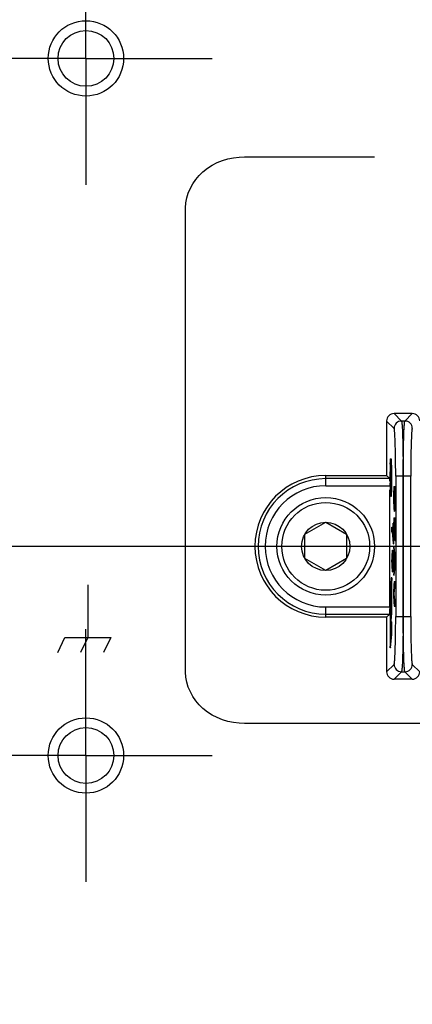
# Model space of a CAD drawing. Header units: inches. Extents: x 0 to 34, y 0 to 22.
# Tile 41 of 55: x 19.508 to 20.062, y 13.421 to 14.812. Entities that reach past the tile are written whole.
import ezdxf

# ---------------------------------------------------------------- set-up
doc = ezdxf.new("R2010")
doc.units = ezdxf.units.IN
doc.header["$LTSCALE"] = 1.87
doc.header["$MEASUREMENT"] = 0
doc.linetypes.add('CENTER', pattern=[0.6, 0.375, -0.075, 0.075, -0.075])
doc.layers.get('0').update_dxf_attribs({"linetype": 'CONTINUOUS'})
doc.layers.add('02___PRT_ALL_AXES', color=7, linetype='CONTINUOUS')
doc.layers.add('DIMENSIONS', color=7, linetype='CONTINUOUS')
doc.styles.get("Standard").update_dxf_attribs({"font": 'txt', "width": 0.8})
doc.dimstyles.new('DIMSTYLE_1', dxfattribs={"dimtxt": 0.125, "dimasz": 0.18, "dimexe": 0.125, "dimexo": 0.0625, "dimgap": 0.09, "dimtad": 0, "dimtih": 1, "dimtoh": 1, "dimlfac": 2, "dimzin": 4, "dimdsep": 46, "dimtxsty": 'STANDARD', "dimblk": '_FILLED', "dimblk1": '_FILLED', "dimblk2": '_FILLED', "dimcen": 0.09, "dimadec": 0, "dimazin": 0, "dimtfac": 1, "dimtofl": 0, "dimtmove": 0, "dimatfit": 3, "dimldrblk": '_FILLED', "dimfxl": 1, "dimtolj": 1, "dimtzin": 4, "dimarcsym": 0})

# ---------------------------------------------------------------- blocks, each defined once
blk = doc.blocks.new('*D2')
at = {"layer": 'DIMENSIONS', "color": 2, "linetype": 'CONTINUOUS'}
blk.add_line((20.971, 14.0679), (12.1914, 14.0679), dxfattribs=at)
at = {"layer": 'DIMENSIONS', "color": 2, "linetype": 'CONTINUOUS', "insert": (12.1289, 14.1304), "char_height": 0.125, "width": 1.625, "attachment_point": 3, "line_spacing_factor": 0.9}
blk.add_mtext('2X 70.00{\\Ftxt.shx;\\W1.000000;\\H0.125000; }[2.756]', dxfattribs=at)
blk = doc.blocks.new('_FILLED')
at = {"color": 0, "linetype": 'BYBLOCK'}
blk.add_solid([(0, 0), (-1, 0.1736), (-1, -0.1736)], dxfattribs=at)
blk = doc.blocks.new('*D7')
at = {"layer": 'DIMENSIONS', "color": 2, "linetype": 'CONTINUOUS'}
blk.add_line((20.4867, 15.2689), (20.4867, 16.9109), dxfattribs=at)
at = {"layer": 'DIMENSIONS', "color": 2, "linetype": 'CONTINUOUS', "insert": (20.4242, 16.9734), "char_height": 0.125, "width": 1.625, "attachment_point": 1, "rotation": 90, "line_spacing_factor": 0.9}
blk.add_mtext('2X 80.64{\\Ftxt.shx;\\W1.000000;\\H0.125000; }[3.175]', dxfattribs=at)

msp = doc.modelspace()

# ---------------------------------------------------------------- linework, layer by layer
at = {"color": 40, "linetype": 'CONTINUOUS'}
for p, q in [((19.8252, 14.6179), (20.0086, 14.6179)), ((19.7419, 13.8901), (19.7419, 14.5457)), ((19.6039, 14.0138), (19.6039, 13.9394)), ((19.5613, 13.9179), (19.5716, 13.9394)), ((19.5716, 13.9394), (19.6363, 13.9394)), ((19.6039, 13.9394), (19.5936, 13.9179)), ((19.6363, 13.9394), (19.6259, 13.9179)), ((21.1539, 13.8179), (19.8252, 13.8179))]:
    msp.add_line(p, q, dxfattribs=at)
at = {"color": 7, "linetype": 'CONTINUOUS'}
for p, q in [((20.062, 14.2554), (20.0363, 14.2554)), ((20.0363, 14.2554), (20.0468, 14.2449)), ((20.0515, 14.2449), (20.062, 14.2554)), ((20.0363, 14.2344), (20.0258, 14.2449)), ((20.0258, 14.2449), (20.0258, 14.1679)), ((20.0515, 14.2449), (20.0468, 14.2449)), ((20.0308, 14.1822), (20.0308, 14.1823)), ((20.0309, 14.1841), (20.0311, 14.1886)), ((20.0313, 14.1823), (20.0318, 14.1823)), ((20.0313, 14.1779), (20.0313, 14.1823)), ((20.0318, 14.1823), (20.0315, 14.1688)), ((20.0321, 14.1916), (20.0316, 14.1916)), ((20.032, 14.1845), (20.0316, 14.1868)), ((20.0322, 14.1806), (20.032, 14.1834)), ((20.0328, 14.1841), (20.0325, 14.1886)), ((19.9398, 14.1679), (20.0258, 14.1679)), ((19.9398, 14.1535), (19.9398, 14.1679)), ((20.0302, 14.1635), (20.0258, 14.1679)), ((20.031, 14.1688), (20.0313, 14.1779)), ((20.031, 14.1688), (20.0315, 14.1688)), ((20.0313, 14.1779), (20.0318, 14.1779)), ((20.0316, 14.164), (20.0319, 14.1779)), ((20.0319, 14.1779), (20.032, 14.1747)), ((20.032, 14.1747), (20.0322, 14.1688)), ((20.0322, 14.1688), (20.032, 14.1688)), ((20.032, 14.1688), (20.032, 14.164)), ((20.0323, 14.175), (20.0322, 14.1806)), ((20.0598, 14.167), (20.0386, 14.167)), ((20.0386, 14.167), (20.0386, 13.9688)), ((20.0491, 13.9688), (20.0491, 14.167)), ((20.0493, 14.167), (20.0493, 13.9688)), ((20.0598, 13.9688), (20.0598, 14.167)), ((20.0302, 14.1635), (19.9398, 14.1635)), ((19.9398, 14.1535), (20.0305, 14.1535)), ((20.0308, 14.164), (20.0324, 14.164)), ((20.0308, 14.1592), (20.0324, 14.1592)), ((20.0315, 14.1544), (20.0308, 14.1544)), ((20.0315, 14.1544), (20.0315, 14.1438)), ((20.0322, 14.1544), (20.0317, 14.1544)), ((20.0317, 14.1438), (20.0317, 14.1544)), ((20.0322, 14.1544), (20.032, 14.1473)), ((20.0326, 14.1653), (20.0326, 14.164)), ((20.0326, 14.164), (20.0326, 14.1625)), ((20.0305, 13.9822), (20.0305, 14.1478)), ((20.0309, 14.1386), (20.031, 14.1423)), ((20.0312, 14.1478), (20.0311, 14.1442)), ((20.0312, 14.1478), (20.0317, 14.1478)), ((20.0313, 14.1459), (20.0312, 14.1478)), ((20.0315, 14.1438), (20.0313, 14.1459)), ((20.0313, 14.1409), (20.0315, 14.1389)), ((20.0316, 14.1388), (20.0318, 14.1398)), ((20.0319, 14.1456), (20.0317, 14.1438)), ((20.0318, 14.1398), (20.032, 14.1413)), ((20.032, 14.1473), (20.0319, 14.1456)), ((20.0322, 14.1423), (20.0323, 14.1386)), ((20.0358, 14.1523), (20.0384, 14.1523)), ((20.0358, 14.1523), (20.0358, 14.1309)), ((20.0368, 14.1461), (20.0361, 14.1461)), ((20.0361, 14.1314), (20.0361, 14.1461)), ((20.0366, 14.1314), (20.0366, 14.1461)), ((20.0368, 14.1461), (20.0368, 14.1314)), ((20.0376, 14.1461), (20.0371, 14.1461)), ((20.0371, 14.1314), (20.0371, 14.1461)), ((20.0376, 14.1314), (20.0376, 14.1461)), ((20.0376, 14.1461), (20.0376, 14.1314)), ((20.0379, 14.1309), (20.0379, 14.1523)), ((20.0384, 14.1309), (20.0384, 14.1523)), ((20.0309, 14.1386), (20.0309, 14.1388)), ((20.0309, 14.1386), (20.0314, 14.1386)), ((20.0314, 14.1388), (20.0314, 14.1386)), ((20.0321, 14.1388), (20.0316, 14.1388)), ((20.0323, 14.1388), (20.0323, 14.1386)), ((20.0323, 14.1386), (20.0328, 14.1386)), ((20.0328, 14.1386), (20.0328, 14.1388)), ((20.0358, 14.1309), (20.0358, 14.1264)), ((20.0358, 14.1264), (20.0359, 14.123)), ((20.0361, 14.1314), (20.0366, 14.1314)), ((20.0361, 14.1286), (20.0361, 14.1314)), ((20.0361, 14.1286), (20.0366, 14.1286)), ((20.0362, 14.1264), (20.0361, 14.1286)), ((20.0362, 14.1264), (20.0367, 14.1264)), ((20.0363, 14.1247), (20.0362, 14.1264)), ((20.0366, 14.1314), (20.0366, 14.1286)), ((20.0366, 14.1286), (20.0367, 14.1264)), ((20.0367, 14.1264), (20.0366, 14.1247)), ((20.0368, 14.1286), (20.0367, 14.1264)), ((20.0367, 14.1264), (20.0367, 14.1262)), ((20.0368, 14.1314), (20.0368, 14.1286)), ((20.0371, 14.1314), (20.0376, 14.1314)), ((20.0371, 14.1292), (20.0371, 14.1314)), ((20.0371, 14.1292), (20.0376, 14.1292)), ((20.0371, 14.1275), (20.0371, 14.1292)), ((20.0371, 14.1275), (20.0376, 14.1275)), ((20.0372, 14.1264), (20.0371, 14.1275)), ((20.0372, 14.1264), (20.0374, 14.1264)), ((20.0373, 14.1258), (20.0372, 14.1264)), ((20.0374, 14.1258), (20.0373, 14.1258)), ((20.0375, 14.1264), (20.0374, 14.1258)), ((20.0376, 14.1292), (20.0375, 14.1275)), ((20.0375, 14.1275), (20.0375, 14.1264)), ((20.0376, 14.1314), (20.0376, 14.1292)), ((20.0376, 14.1314), (20.0376, 14.1292)), ((20.0376, 14.1292), (20.0376, 14.1288)), ((20.0378, 14.1247), (20.0379, 14.1281)), ((20.0379, 14.1309), (20.0384, 14.1309)), ((20.0379, 14.1281), (20.0379, 14.1309)), ((20.0379, 14.1281), (20.0384, 14.1281)), ((20.0384, 14.1281), (20.0383, 14.1247)), ((20.0384, 14.1309), (20.0384, 14.1281)), ((20.0359, 14.123), (20.0361, 14.1202)), ((20.0361, 14.1202), (20.0362, 14.1185)), ((20.0362, 14.1185), (20.0364, 14.1174)), ((20.0363, 14.1247), (20.0365, 14.1247)), ((20.0364, 14.1241), (20.0363, 14.1247)), ((20.0365, 14.1241), (20.0364, 14.1241)), ((20.0366, 14.1247), (20.0365, 14.1241)), ((20.0365, 14.1174), (20.0367, 14.1185)), ((20.0365, 14.1174), (20.037, 14.1174)), ((20.0367, 14.1185), (20.0368, 14.1208)), ((20.0367, 14.1185), (20.0372, 14.1185)), ((20.0368, 14.1208), (20.0369, 14.1236)), ((20.0368, 14.1208), (20.0372, 14.1208)), ((20.0369, 14.1236), (20.037, 14.1224)), ((20.037, 14.1224), (20.0372, 14.1202)), ((20.0372, 14.1185), (20.037, 14.1174)), ((20.0372, 14.1202), (20.0373, 14.1196)), ((20.0373, 14.1196), (20.0372, 14.1185)), ((20.0374, 14.1196), (20.0375, 14.1202)), ((20.0374, 14.1196), (20.0379, 14.1196)), ((20.0375, 14.1202), (20.0377, 14.1224)), ((20.0375, 14.1202), (20.038, 14.1202)), ((20.0377, 14.1224), (20.0378, 14.1247)), ((20.0377, 14.1224), (20.0382, 14.1224)), ((20.0378, 14.1247), (20.0383, 14.1247)), ((20.038, 14.1202), (20.0379, 14.1196)), ((20.0382, 14.1224), (20.038, 14.1202)), ((20.0383, 14.1247), (20.0382, 14.1224)), ((19.9103, 14.0849), (19.9398, 14.102)), ((19.9398, 14.102), (19.9693, 14.0849)), ((20.035, 14.1006), (20.0358, 14.1006)), ((20.035, 14.0781), (20.035, 14.1006)), ((20.0353, 14.1006), (20.0353, 14.0713)), ((20.0358, 14.1084), (20.0384, 14.1084)), ((20.0358, 14.1084), (20.0358, 14.0758)), ((20.0358, 14.0713), (20.0358, 14.1006)), ((20.0367, 14.1022), (20.0361, 14.1022)), ((20.0361, 14.0758), (20.0361, 14.1022)), ((20.0366, 14.0758), (20.0366, 14.1022)), ((20.0367, 14.1022), (20.0367, 14.0786)), ((20.0376, 14.1022), (20.037, 14.1022)), ((20.037, 14.0786), (20.037, 14.1022)), ((20.0375, 14.0786), (20.0375, 14.1022)), ((20.0376, 14.1022), (20.0376, 14.0763)), ((20.0379, 14.0763), (20.0379, 14.1084)), ((20.0384, 14.0763), (20.0384, 14.1084)), ((19.9103, 14.0508), (19.9103, 14.0849)), ((19.9693, 14.0849), (19.9693, 14.0508)), ((20.0332, 14.0949), (20.0337, 14.0949)), ((20.0332, 14.0882), (20.0332, 14.0949)), ((20.0336, 14.0938), (20.0332, 14.0949)), ((20.0332, 14.0882), (20.0336, 14.0871)), ((20.0336, 14.0938), (20.0341, 14.0938)), ((20.034, 14.091), (20.0336, 14.0938)), ((20.0336, 14.0871), (20.0339, 14.0854)), ((20.0337, 14.0949), (20.0341, 14.0938)), ((20.0339, 14.0854), (20.0342, 14.0826)), ((20.034, 14.091), (20.0345, 14.091)), ((20.0342, 14.0887), (20.034, 14.091)), ((20.0341, 14.0938), (20.0345, 14.091)), ((20.0342, 14.0887), (20.0347, 14.0887)), ((20.0345, 14.0854), (20.0342, 14.0887)), ((20.0345, 14.091), (20.0347, 14.0887)), ((20.0345, 14.0854), (20.035, 14.0854)), ((20.035, 14.0781), (20.0345, 14.0854)), ((20.0347, 14.0887), (20.035, 14.0857)), ((20.0342, 14.0826), (20.0346, 14.0781)), ((20.0346, 14.0781), (20.035, 14.0713)), ((20.0353, 14.0713), (20.0358, 14.0713)), ((20.0358, 14.0758), (20.0366, 14.0758)), ((20.0367, 14.0786), (20.0375, 14.0786)), ((20.0376, 14.0763), (20.0384, 14.0763)), ((20.0333, 14.0567), (20.0332, 14.0533)), ((20.0334, 14.0595), (20.0333, 14.0567)), ((20.0336, 14.0612), (20.0334, 14.0595)), ((20.0338, 14.0623), (20.0336, 14.0612)), ((20.0337, 14.055), (20.0338, 14.0556)), ((20.0339, 14.0623), (20.0344, 14.0623)), ((20.0339, 14.0623), (20.0339, 14.0556)), ((20.0339, 14.0556), (20.0344, 14.0556)), ((20.0344, 14.0556), (20.0344, 14.0623)), ((20.0347, 14.0539), (20.0347, 14.0601)), ((20.0348, 14.0601), (20.0353, 14.0601)), ((20.0349, 14.0595), (20.0348, 14.0601)), ((20.0349, 14.0595), (20.0354, 14.0595)), ((20.0351, 14.0572), (20.0349, 14.0595)), ((20.0351, 14.0572), (20.0356, 14.0572)), ((20.0352, 14.055), (20.0351, 14.0572)), ((20.0353, 14.0601), (20.0354, 14.0595)), ((20.0354, 14.0595), (20.0356, 14.0572)), ((20.0356, 14.0572), (20.0357, 14.055)), ((20.0358, 14.0668), (20.0363, 14.0668)), ((20.0358, 14.0668), (20.0358, 14.0606)), ((20.0379, 14.0504), (20.0358, 14.0668)), ((20.0358, 14.0606), (20.0364, 14.0555)), ((20.0384, 14.0504), (20.0363, 14.0668)), ((20.0364, 14.0555), (20.0364, 14.0386)), ((19.9398, 14.0338), (19.9103, 14.0508)), ((19.9693, 14.0508), (19.9398, 14.0338)), ((20.0332, 14.0533), (20.0332, 14.0488)), ((20.0332, 14.0454), (20.0332, 14.0488)), ((20.0332, 14.0454), (20.0332, 14.0409)), ((20.0335, 14.0511), (20.0336, 14.0533)), ((20.0335, 14.0511), (20.034, 14.0511)), ((20.0335, 14.0482), (20.0335, 14.0511)), ((20.0335, 14.0482), (20.034, 14.0482)), ((20.0335, 14.0482), (20.0335, 14.046)), ((20.0335, 14.046), (20.034, 14.046)), ((20.0335, 14.0432), (20.0335, 14.046)), ((20.0335, 14.0432), (20.034, 14.0432)), ((20.0336, 14.0409), (20.0335, 14.0432)), ((20.0336, 14.0533), (20.0337, 14.055)), ((20.0336, 14.0533), (20.0341, 14.0533)), ((20.0337, 14.055), (20.0342, 14.055)), ((20.0341, 14.0533), (20.034, 14.0511)), ((20.034, 14.0511), (20.034, 14.0482)), ((20.034, 14.046), (20.034, 14.0482)), ((20.034, 14.046), (20.034, 14.0432)), ((20.034, 14.0432), (20.0341, 14.0409)), ((20.0342, 14.055), (20.0341, 14.0533)), ((20.0342, 14.0432), (20.0341, 14.0409)), ((20.0343, 14.0555), (20.0342, 14.055)), ((20.0342, 14.046), (20.0342, 14.0482)), ((20.0342, 14.046), (20.0342, 14.0432)), ((20.0344, 14.0482), (20.0349, 14.0482)), ((20.0344, 14.0482), (20.0344, 14.046)), ((20.0344, 14.046), (20.0349, 14.046)), ((20.0345, 14.0437), (20.0344, 14.046)), ((20.0345, 14.0437), (20.035, 14.0437)), ((20.0345, 14.0421), (20.0345, 14.0437)), ((20.0345, 14.0421), (20.035, 14.0421)), ((20.0346, 14.0409), (20.0345, 14.0421)), ((20.0348, 14.0539), (20.0347, 14.0539)), ((20.0348, 14.0539), (20.0349, 14.0533)), ((20.0349, 14.0533), (20.0349, 14.0522)), ((20.0349, 14.0522), (20.035, 14.0505)), ((20.0349, 14.046), (20.0349, 14.0482)), ((20.0349, 14.046), (20.035, 14.0437)), ((20.035, 14.0437), (20.0349, 14.0421)), ((20.0349, 14.0421), (20.0349, 14.0409)), ((20.035, 14.0505), (20.035, 14.0482)), ((20.035, 14.046), (20.035, 14.0482)), ((20.035, 14.046), (20.035, 14.0437)), ((20.035, 14.0437), (20.035, 14.0434)), ((20.0352, 14.055), (20.0357, 14.055)), ((20.0352, 14.0516), (20.0352, 14.055)), ((20.0352, 14.0516), (20.0357, 14.0516)), ((20.0353, 14.0488), (20.0352, 14.0516)), ((20.0352, 14.0426), (20.0353, 14.0454)), ((20.0352, 14.0426), (20.0357, 14.0426)), ((20.0352, 14.0392), (20.0352, 14.0426)), ((20.0353, 14.0488), (20.0358, 14.0488)), ((20.0353, 14.0488), (20.0353, 14.0454)), ((20.0353, 14.0454), (20.0358, 14.0454)), ((20.0357, 14.055), (20.0357, 14.0516)), ((20.0357, 14.0516), (20.0358, 14.0488)), ((20.0358, 14.0454), (20.0357, 14.0426)), ((20.0357, 14.0426), (20.0357, 14.0392)), ((20.0358, 14.0454), (20.0358, 14.0488)), ((20.0358, 14.0274), (20.0379, 14.0437)), ((20.0363, 14.0274), (20.0384, 14.0437)), ((20.0367, 14.0398), (20.0367, 14.0538)), ((20.0367, 14.0538), (20.0375, 14.0471)), ((20.0375, 14.0471), (20.0367, 14.0398)), ((20.0372, 14.0441), (20.0372, 14.0498)), ((20.0379, 14.0504), (20.0384, 14.0504)), ((20.0379, 14.0437), (20.0379, 14.0504)), ((20.0379, 14.0437), (20.0384, 14.0437)), ((20.0384, 14.0437), (20.0384, 14.0504)), ((20.0332, 14.0409), (20.0333, 14.0376)), ((20.0333, 14.0376), (20.0334, 14.0347)), ((20.0334, 14.0347), (20.0336, 14.0331)), ((20.0336, 14.0409), (20.0341, 14.0409)), ((20.0337, 14.0392), (20.0336, 14.0409)), ((20.0336, 14.0331), (20.0338, 14.0319)), ((20.0337, 14.0392), (20.0339, 14.0392)), ((20.0338, 14.0387), (20.0337, 14.0392)), ((20.0338, 14.0387), (20.0339, 14.0387)), ((20.034, 14.0392), (20.0339, 14.0387)), ((20.0339, 14.0319), (20.0341, 14.0331)), ((20.0339, 14.0319), (20.0344, 14.0319)), ((20.0341, 14.0409), (20.034, 14.0392)), ((20.0341, 14.0409), (20.0341, 14.0407)), ((20.0341, 14.0331), (20.0342, 14.0353)), ((20.0341, 14.0331), (20.0346, 14.0331)), ((20.0342, 14.0353), (20.0343, 14.0381)), ((20.0342, 14.0353), (20.0345, 14.0353)), ((20.0343, 14.0381), (20.0344, 14.037)), ((20.0344, 14.037), (20.0345, 14.0347)), ((20.0346, 14.0331), (20.0344, 14.0319)), ((20.0345, 14.0347), (20.0347, 14.0342)), ((20.0346, 14.0409), (20.0348, 14.0409)), ((20.0347, 14.0404), (20.0346, 14.0409)), ((20.0346, 14.0342), (20.0346, 14.0331)), ((20.0347, 14.0404), (20.0348, 14.0404)), ((20.0349, 14.0409), (20.0348, 14.0404)), ((20.0348, 14.0342), (20.0349, 14.0347)), ((20.0348, 14.0342), (20.0353, 14.0342)), ((20.0349, 14.0347), (20.0351, 14.037)), ((20.0349, 14.0347), (20.0354, 14.0347)), ((20.0351, 14.037), (20.0352, 14.0392)), ((20.0351, 14.037), (20.0356, 14.037)), ((20.0352, 14.0392), (20.0357, 14.0392)), ((20.0354, 14.0347), (20.0353, 14.0342)), ((20.0356, 14.037), (20.0354, 14.0347)), ((20.0357, 14.0392), (20.0356, 14.037)), ((20.0364, 14.0386), (20.0358, 14.0336)), ((20.0358, 14.0336), (20.0358, 14.0274)), ((20.0315, 14.0151), (20.0314, 14.008)), ((20.0323, 14.023), (20.0315, 14.0151)), ((20.0324, 14.0234), (20.0323, 14.0233)), ((20.0323, 14.0233), (20.0323, 14.023)), ((20.0329, 14.0234), (20.0324, 14.0234)), ((20.0327, 14.0159), (20.0332, 14.0159)), ((20.0327, 13.9736), (20.0327, 14.0159)), ((20.0329, 14.0234), (20.0331, 14.0218)), ((20.0331, 14.0218), (20.0331, 14.0196)), ((20.0332, 13.9736), (20.0332, 14.0159)), ((20.0358, 14.0274), (20.0363, 14.0274)), ((20.0361, 14.0144), (20.0359, 14.0105)), ((20.0362, 14.0167), (20.0361, 14.0144)), ((20.0364, 14.0178), (20.0362, 14.0167)), ((20.0366, 14.0184), (20.0364, 14.0178)), ((20.0366, 14.0184), (20.0384, 14.0184)), ((20.0379, 14.0122), (20.0379, 14.0184)), ((20.0384, 14.0122), (20.0384, 14.0184)), ((20.0306, 14.0048), (20.0311, 14.0048)), ((20.0314, 13.9963), (20.0306, 14.0048)), ((20.0306, 14.0048), (20.0306, 13.9914)), ((20.0314, 14.0015), (20.0311, 14.0048)), ((20.0314, 14.008), (20.0314, 13.9963)), ((20.0319, 14.0008), (20.0322, 14.0041)), ((20.0319, 14.0008), (20.0322, 14.0008)), ((20.0319, 13.983), (20.0319, 14.0008)), ((20.0322, 14.0041), (20.0322, 13.9863)), ((20.0359, 14.0105), (20.0358, 14.0071)), ((20.0358, 14.0071), (20.0358, 14.0032)), ((20.0358, 14.0032), (20.0358, 13.9987)), ((20.0361, 14.0066), (20.0362, 14.0088)), ((20.0361, 14.0066), (20.0366, 14.0066)), ((20.0361, 14.0038), (20.0361, 14.0066)), ((20.0361, 14.0038), (20.0366, 14.0038)), ((20.0361, 13.9981), (20.0361, 14.0038)), ((20.0362, 14.0088), (20.0363, 14.0105)), ((20.0362, 14.0088), (20.0367, 14.0088)), ((20.0363, 14.0105), (20.0364, 14.0116)), ((20.0363, 14.0105), (20.0368, 14.0105)), ((20.0364, 14.0116), (20.0366, 14.0122)), ((20.0364, 14.0116), (20.0369, 14.0116)), ((20.0366, 14.0122), (20.0384, 14.0122)), ((20.0367, 14.0088), (20.0366, 14.0066)), ((20.0366, 14.0066), (20.0366, 14.0038)), ((20.0366, 13.9981), (20.0366, 14.0038)), ((20.0368, 14.0105), (20.0367, 14.0088)), ((20.0369, 14.0116), (20.0368, 14.0105)), ((20.037, 14.012), (20.0369, 14.0116)), ((20.0306, 13.9914), (20.0314, 13.983)), ((20.0322, 13.9863), (20.0319, 13.983)), ((20.0358, 13.9987), (20.0358, 13.9948)), ((20.0358, 13.9948), (20.0359, 13.9914)), ((20.0359, 13.9914), (20.0361, 13.9874)), ((20.0361, 13.9981), (20.0366, 13.9981)), ((20.0361, 13.9953), (20.0361, 13.9981)), ((20.0361, 13.9953), (20.0366, 13.9953)), ((20.0362, 13.9931), (20.0361, 13.9953)), ((20.0361, 13.9874), (20.0362, 13.9852)), ((20.0362, 13.9931), (20.0367, 13.9931)), ((20.0363, 13.9914), (20.0362, 13.9931)), ((20.0363, 13.9914), (20.0368, 13.9914)), ((20.0364, 13.9903), (20.0363, 13.9914)), ((20.0364, 13.9903), (20.0369, 13.9903)), ((20.0366, 13.9897), (20.0364, 13.9903)), ((20.0366, 13.9981), (20.0366, 13.9953)), ((20.0366, 13.9953), (20.0367, 13.9931)), ((20.0366, 13.9897), (20.0384, 13.9897)), ((20.0367, 13.9931), (20.0368, 13.9914)), ((20.0368, 13.9914), (20.0369, 13.9903)), ((20.0369, 13.9903), (20.037, 13.9898)), ((20.0379, 13.9835), (20.0379, 13.9897)), ((20.0384, 13.9835), (20.0384, 13.9897)), ((20.0305, 13.9822), (19.9398, 13.9822)), ((19.9398, 13.9679), (19.9398, 13.9822)), ((19.9398, 13.9723), (20.0302, 13.9723)), ((20.0258, 13.9679), (20.0302, 13.9723)), ((20.0314, 13.978), (20.0306, 13.9695)), ((20.0311, 13.9579), (20.0327, 13.9736)), ((20.0314, 13.983), (20.0314, 13.978)), ((20.0316, 13.9579), (20.0332, 13.9736)), ((20.0327, 13.9736), (20.0332, 13.9736)), ((20.0362, 13.9852), (20.0364, 13.9841)), ((20.0364, 13.9841), (20.0366, 13.9835)), ((20.0366, 13.9835), (20.0384, 13.9835)), ((20.0258, 13.9679), (19.9398, 13.9679)), ((20.0258, 13.9679), (20.0258, 13.8909)), ((20.0306, 13.9695), (20.0306, 13.9323)), ((20.0327, 13.9612), (20.0311, 13.9454)), ((20.0327, 13.9612), (20.0332, 13.9612)), ((20.0327, 13.9434), (20.0327, 13.9612)), ((20.0332, 13.9434), (20.0332, 13.9612)), ((20.0386, 13.9688), (20.0598, 13.9688)), ((20.0311, 13.9579), (20.0316, 13.9579)), ((20.0311, 13.9454), (20.0311, 13.9579)), ((20.0316, 13.9506), (20.0316, 13.9579)), ((20.0309, 13.9253), (20.0327, 13.9434)), ((20.0314, 13.9253), (20.0332, 13.9434)), ((20.0327, 13.9434), (20.0332, 13.9434)), ((20.0306, 13.9286), (20.0308, 13.9248)), ((20.0308, 13.9248), (20.0309, 13.9253)), ((20.0313, 13.9248), (20.0308, 13.9248)), ((20.0309, 13.9253), (20.0314, 13.9253)), ((20.0314, 13.9253), (20.0313, 13.9248)), ((20.0258, 13.8909), (20.0363, 13.9013)), ((20.0468, 13.8908), (20.0363, 13.8804)), ((20.0468, 13.8908), (20.0515, 13.8908)), ((20.062, 13.8804), (20.0515, 13.8908)), ((20.062, 13.9013), (20.0725, 13.8909)), ((20.062, 13.8804), (20.0363, 13.8804))]:
    msp.add_line(p, q, dxfattribs=at)
for centre, radius in [((19.6012, 14.7569), 0.0394), ((19.9398, 14.0679), 0.0689), ((19.9398, 14.0679), 0.062), ((19.9398, 14.0679), 0.0341), ((19.6012, 13.7726), 0.0394)]:
    msp.add_circle(centre, radius, dxfattribs=at)
for centre, radius, start, end in [((20.0468, 14.2344), 0.0105, 90.0842, 179.9158), ((20.0515, 14.2344), 0.0105, 0.0842, 89.9158), ((20.3181, 14.1728), 0.2874, 177.7542, 178.1045), ((20.4051, 14.1699), 0.3745, 178.1265, 178.4413), ((20.2044, 14.1737), 0.1735, 177.2388, 177.7351), ((20.1476, 14.1765), 0.1166, 176.5962, 177.2484), ((20.1019, 14.1792), 0.0704, 175.7033, 176.6102), ((20.144, 14.1767), 0.1125, 176.5857, 177.1483), ((19.9672, 14.1796), 0.065, 3.6658, 4.2979), ((19.9464, 14.1783), 0.0857, 3.4137, 3.6822), ((19.7367, 14.1725), 0.2958, 1.877, 2.1868), ((19.5937, 14.168), 0.4389, 0.9936, 1.8581), ((19.6895, 14.1708), 0.3436, 1.5564, 2.2137), ((19.9398, 14.0679), 0.1, 90, 270), ((20.7214, 14.1631), 0.6908, 178.965, 179.3819), ((20.7985, 14.1622), 0.7679, 179.3789, 179.5042), ((20.845, 14.1618), 0.8145, 179.5054, 179.7596), ((20.4948, 14.1675), 0.4642, 178.4392, 178.7063), ((20.582, 14.1655), 0.5514, 178.7053, 178.9552), ((20.6451, 14.1624), 0.6144, 179.2249, 179.4383), ((20.697, 14.1619), 0.6663, 179.438, 179.6401), ((20.374, 14.1677), 0.3432, 178.1319, 178.771), ((20.5316, 14.1641), 0.5009, 178.7458, 179.2406), ((20.5926, 14.1622), 0.5618, 179.0503, 179.8133), ((20.3082, 14.1681), 0.2773, 177.9886, 178.6039), ((20.4362, 14.1648), 0.4054, 178.5797, 179.0555), ((20.272, 14.171), 0.2412, 177.7307, 178.129), ((20.228, 14.1709), 0.1971, 177.6047, 177.9856), ((19.5049, 14.1636), 0.5276, 0.7685, 1.2386), ((19.4216, 14.1625), 0.6109, 0.5961, 0.7726), ((19.3702, 14.162), 0.6623, 0.3568, 0.5954), ((19.3689, 14.1635), 0.6638, 0.6115, 1.0453), ((19.2568, 14.1621), 0.7758, 0.4288, 0.6224), ((19.2102, 14.1618), 0.8224, 0.2428, 0.429), ((19.5112, 14.1661), 0.5219, 1.0452, 1.5463), ((19.3435, 14.1631), 0.6897, 0.6211, 1.0385), ((19.2657, 14.1622), 0.7675, 0.4953, 0.6242), ((19.2189, 14.1618), 0.8143, 0.2431, 0.4942), ((19.9398, 14.0679), 0.0956, 90, 270), ((19.9398, 14.0679), 0.0856, 90, 270), ((20.8858, 14.1616), 0.8553, 179.7583, 180.1223), ((20.8737, 14.1616), 0.8431, 180.1218, 180.3049), ((20.8432, 14.1614), 0.8127, 180.3044, 180.4934), ((20.7874, 14.1609), 0.7568, 180.4928, 180.6897), ((20.7357, 14.1617), 0.705, 179.6395, 179.8356), ((20.7479, 14.1616), 0.7172, 179.8347, 180.2197), ((20.7281, 14.1615), 0.6974, 180.2192, 180.4169), ((20.6846, 14.1612), 0.6539, 180.4162, 180.6209), ((20.6368, 14.1614), 0.606, 180.2063, 180.6602), ((20.6277, 14.1606), 0.5969, 180.6206, 180.8386), ((20.7487, 14.1616), 0.7174, 179.8081, 180.1917), ((20.6318, 14.1606), 0.6006, 180.5941, 180.8368), ((19.375, 14.1612), 0.6575, 359.4042, 359.5809), ((19.4322, 14.1606), 0.6002, 359.1589, 359.4054), ((19.329, 14.1617), 0.7035, 0.1916, 0.3581), ((19.3153, 14.1616), 0.7172, 359.8078, 0.1921), ((19.3334, 14.1616), 0.6991, 359.5807, 359.8086), ((19.1771, 14.1616), 0.8555, 359.839, 0.0612), ((19.2076, 14.1615), 0.825, 359.5071, 359.8407), ((19.2759, 14.1609), 0.7568, 359.3131, 359.5065), ((19.1797, 14.1616), 0.8535, 0.0614, 0.2444), ((19.1761, 14.1616), 0.857, 359.8807, 0.0619), ((19.2051, 14.1615), 0.8281, 359.5111, 359.8828), ((19.2757, 14.1609), 0.7575, 359.3137, 359.5103), ((20.7187, 14.1601), 0.6881, 180.6894, 180.8997), ((20.6406, 14.1589), 0.61, 180.8988, 181.1285), ((20.5512, 14.1571), 0.5206, 181.1274, 181.3796), ((20.4641, 14.155), 0.4335, 181.3789, 181.6591), ((20.535, 14.1592), 0.5043, 180.8347, 181.3188), ((20.3799, 14.1525), 0.3493, 181.6569, 181.9807), ((20.405, 14.1563), 0.3742, 181.3351, 181.6255), ((20.3303, 14.1542), 0.2995, 181.6231, 181.9601), ((20.1763, 14.1502), 0.1453, 182.3673, 182.8682), ((20.1299, 14.1478), 0.0989, 182.8601, 183.4953), ((20.0923, 14.1455), 0.0612, 183.4791, 184.3482), ((20.515, 14.1588), 0.4837, 180.8223, 181.3011), ((19.7293, 14.1543), 0.3031, 358.0758, 358.3713), ((19.8042, 14.1517), 0.2282, 357.6317, 358.0837), ((19.6027, 14.1578), 0.4297, 358.3858, 359.2057), ((19.6822, 14.1526), 0.3504, 358.0228, 358.3479), ((19.763, 14.1498), 0.2695, 357.6682, 358.0245), ((19.5397, 14.1565), 0.4929, 358.3662, 358.8805), ((19.369, 14.1598), 0.6636, 358.8868, 359.3155), ((19.6825, 14.1526), 0.3505, 358.0232, 358.3485), ((19.7639, 14.1498), 0.2691, 357.664, 358.0251), ((19.5975, 14.155), 0.4355, 358.3463, 358.6267), ((19.3952, 14.1594), 0.638, 358.8787, 359.3247), ((19.5102, 14.1571), 0.5229, 358.6259, 358.8774), ((19.8649, 14.0164), 0.1682, 0.5151, 1.1106), ((19.8253, 14.016), 0.2078, 359.9971, 0.5282), ((20.2283, 13.9323), 0.1977, 179.991, 181.058), ((20.0468, 13.9013), 0.0105, 180.0842, 269.9158), ((20.0515, 13.9013), 0.0105, 270.0842, 359.9158)]:
    msp.add_arc(centre, radius, start, end, dxfattribs=at)
for centre, major_axis, ratio, start_param, end_param in [((20.0363, 14.2449), (0.00743, -0.00743), 0.998783, 2.356803, 3.926382), ((20.062, 14.2449), (0.00743, 0.00743), 0.998783, -0.784789, 0.784789), ((20.0302, 14.1535), (0, 0.01), 0.034921, -0.854531, -0.034907), ((20.0302, 13.9822), (0, 0.01), 0.034921, 3.176499, 4.712389), ((20.0363, 13.8909), (0.00743, 0.00743), 0.998783, 2.356803, 3.926382), ((20.062, 13.8909), (-0.00743, 0.00743), 0.998783, 2.356803, 3.926382)]:
    msp.add_ellipse(centre, major_axis=major_axis, ratio=ratio, start_param=start_param, end_param=end_param, dxfattribs=at)
at = {"color": 40, "linetype": 'CONTINUOUS'}
for points, knots in [([(19.7419, 14.5457), (19.7419, 14.5646), (19.7626, 14.605), (19.8044, 14.6179), (19.8252, 14.6179)], [0, 0, 0, 0, 0.474713, 1, 1, 1, 1]), ([(19.8252, 13.8179), (19.8044, 13.8179), (19.7626, 13.8308), (19.7419, 13.8712), (19.7419, 13.8901)], [0, 0, 0, 0, 0.525268, 1, 1, 1, 1])]:
    msp.add_open_spline(points, degree=3, knots=knots, dxfattribs=at)
at = {"color": 7, "linetype": 'CONTINUOUS'}
for points, knots in [([(20.0468, 14.2449), (20.0469, 14.2447), (20.047, 14.244), (20.0473, 14.2427), (20.0475, 14.2407), (20.0477, 14.238), (20.0479, 14.2346), (20.0481, 14.2289), (20.0484, 14.2205), (20.0487, 14.2089), (20.0489, 14.1958), (20.049, 14.1817), (20.0491, 14.1719), (20.0491, 14.167)], [0, 0, 0, 0, 0.008455, 0.025755, 0.051939, 0.086811, 0.130049, 0.181299, 0.305813, 0.455666, 0.625465, 0.809247, 1, 1, 1, 1]), ([(20.0493, 14.167), (20.0493, 14.1719), (20.0493, 14.1817), (20.0494, 14.1958), (20.0496, 14.2089), (20.0499, 14.2205), (20.0502, 14.229), (20.0504, 14.2346), (20.0506, 14.238), (20.0509, 14.2407), (20.051, 14.2427), (20.0513, 14.244), (20.0514, 14.2447), (20.0515, 14.2449)], [0, 0, 0, 0, 0.190841, 0.374546, 0.544561, 0.694523, 0.818821, 0.869997, 0.91321, 0.948058, 0.974253, 0.991558, 1, 1, 1, 1]), ([(20.0386, 14.167), (20.0386, 14.1713), (20.0385, 14.1797), (20.0384, 14.192), (20.0382, 14.2033), (20.0379, 14.2133), (20.0377, 14.2206), (20.0374, 14.2255), (20.0372, 14.2284), (20.037, 14.2308), (20.0368, 14.2326), (20.0366, 14.2337), (20.0364, 14.2343), (20.0363, 14.2344)], [0, 0, 0, 0, 0.190702, 0.37443, 0.544177, 0.693985, 0.818467, 0.869709, 0.912947, 0.94783, 0.974041, 0.991399, 1, 1, 1, 1]), ([(20.062, 14.2344), (20.0619, 14.2343), (20.0618, 14.2337), (20.0615, 14.2326), (20.0613, 14.2308), (20.0611, 14.2284), (20.0609, 14.2255), (20.0607, 14.2206), (20.0604, 14.2133), (20.0601, 14.2033), (20.0599, 14.192), (20.0598, 14.1797), (20.0598, 14.1713), (20.0598, 14.167)], [0, 0, 0, 0, 0.008587, 0.025948, 0.052169, 0.087026, 0.130239, 0.181407, 0.305674, 0.455593, 0.625558, 0.80921, 1, 1, 1, 1]), ([(20.0311, 14.1886), (20.0312, 14.189), (20.0312, 14.1898), (20.0313, 14.1908), (20.0314, 14.1913), (20.0315, 14.1916), (20.0316, 14.1916)], [0, 0, 0, 0, 0.426781, 0.736744, 0.926704, 1, 1, 1, 1]), ([(20.0316, 14.1868), (20.0315, 14.1868), (20.0314, 14.1864), (20.0313, 14.1859), (20.0312, 14.1847), (20.0312, 14.1839), (20.0311, 14.1834)], [0, 0, 0, 0, 0.071152, 0.262005, 0.573072, 1, 1, 1, 1]), ([(20.0316, 14.1916), (20.0316, 14.1916), (20.0317, 14.1914), (20.0318, 14.1911), (20.0319, 14.1904), (20.032, 14.1891), (20.0322, 14.1868), (20.0323, 14.1849), (20.0323, 14.1838)], [0, 0, 0, 0, 0.020341, 0.07032, 0.151513, 0.263692, 0.576963, 1, 1, 1, 1]), ([(20.0325, 14.1886), (20.0325, 14.189), (20.0325, 14.1898), (20.0324, 14.1908), (20.0322, 14.1913), (20.0322, 14.1916), (20.0321, 14.1916)], [0, 0, 0, 0, 0.426784, 0.736727, 0.926669, 1, 1, 1, 1]), ([(20.0315, 14.1389), (20.0315, 14.1389), (20.0316, 14.1388), (20.0316, 14.1388), (20.0316, 14.1388)], [0, 0, 0, 0, 0.610991, 1, 1, 1, 1]), ([(20.0321, 14.1388), (20.0321, 14.1388), (20.0321, 14.1388), (20.0321, 14.1388), (20.0321, 14.1388)], [0, 0, 0, 0, 0.525686, 1, 1, 1, 1]), ([(20.0327, 14.0159), (20.0327, 14.0169), (20.0326, 14.0183), (20.0326, 14.02), (20.0326, 14.0212), (20.0325, 14.0221), (20.0325, 14.0228), (20.0324, 14.0231), (20.0324, 14.0234), (20.0324, 14.0234)], [0, 0, 0, 0, 0.38175, 0.554301, 0.705478, 0.829643, 0.922213, 0.979496, 1, 1, 1, 1]), ([(20.0363, 13.9013), (20.0364, 13.9015), (20.0366, 13.9021), (20.0368, 13.9032), (20.037, 13.905), (20.0372, 13.9073), (20.0374, 13.9102), (20.0377, 13.9151), (20.0379, 13.9224), (20.0382, 13.9325), (20.0384, 13.9438), (20.0385, 13.9561), (20.0386, 13.9645), (20.0386, 13.9688)], [0, 0, 0, 0, 0.008587, 0.025948, 0.052169, 0.087026, 0.130239, 0.181407, 0.305674, 0.455593, 0.625558, 0.80921, 1, 1, 1, 1]), ([(20.0491, 13.9688), (20.0491, 13.9638), (20.049, 13.9541), (20.0489, 13.9399), (20.0487, 13.9268), (20.0484, 13.9153), (20.0481, 13.9068), (20.0479, 13.9011), (20.0477, 13.8978), (20.0475, 13.8951), (20.0473, 13.893), (20.047, 13.8917), (20.0469, 13.891), (20.0468, 13.8908)], [0, 0, 0, 0, 0.190841, 0.374546, 0.544561, 0.694523, 0.818821, 0.869997, 0.91321, 0.948058, 0.974253, 0.991558, 1, 1, 1, 1]), ([(20.0515, 13.8908), (20.0514, 13.891), (20.0513, 13.8917), (20.051, 13.893), (20.0509, 13.8951), (20.0506, 13.8978), (20.0504, 13.9011), (20.0502, 13.9068), (20.0499, 13.9153), (20.0496, 13.9268), (20.0494, 13.9399), (20.0493, 13.9541), (20.0493, 13.9638), (20.0493, 13.9688)], [0, 0, 0, 0, 0.008455, 0.025755, 0.051939, 0.086811, 0.130049, 0.181299, 0.305813, 0.455666, 0.625465, 0.809247, 1, 1, 1, 1]), ([(20.0598, 13.9688), (20.0598, 13.9645), (20.0598, 13.9561), (20.0599, 13.9438), (20.0601, 13.9325), (20.0604, 13.9225), (20.0607, 13.9151), (20.0609, 13.9102), (20.0611, 13.9073), (20.0613, 13.905), (20.0615, 13.9032), (20.0618, 13.9021), (20.0619, 13.9015), (20.062, 13.9013)], [0, 0, 0, 0, 0.190702, 0.37443, 0.544177, 0.693985, 0.818467, 0.869709, 0.912947, 0.94783, 0.974041, 0.991399, 1, 1, 1, 1]), ([(20.0308, 13.9248), (20.0308, 13.9248), (20.0308, 13.9248), (20.0308, 13.9248), (20.0308, 13.9248)], [0, 0, 0, 0, 0.550448, 1, 1, 1, 1])]:
    msp.add_open_spline(points, degree=3, knots=knots, dxfattribs=at)
at = {"layer": '02___PRT_ALL_AXES', "color": 7, "linetype": 'CENTER'}
for p, q in [((19.6012, 14.7569), (19.6012, 14.9351)), ((19.6012, 14.7569), (19.423, 14.7569)), ((19.6012, 14.7569), (19.7795, 14.7569)), ((19.6012, 14.7569), (19.6012, 14.5786)), ((19.6012, 13.7726), (19.6012, 13.9508)), ((19.6012, 13.7726), (19.423, 13.7726)), ((19.6012, 13.7726), (19.7795, 13.7726)), ((19.6012, 13.7726), (19.6012, 13.5944))]:
    msp.add_line(p, q, dxfattribs=at)
at = {"layer": '02___PRT_ALL_AXES', "color": 7, "linetype": 'CONTINUOUS'}
for centre in [(19.6012, 14.7569), (19.6012, 13.7726)]:
    msp.add_circle(centre, 0.0532, dxfattribs=at)

# ---------------------------------------------------------------- dimensions: what is measured, and where the dimension line sits
at = {"layer": 'DIMENSIONS', "color": 2, "linetype": 'CONTINUOUS'}
for feature_location, offset, dtype, origin, picture, middle in [((20.48666, 15.26892), (0, 1.64197), 1, (18.89919, 13.88038), '*D7', (20.48666, 17.78589)), ((20.971, 14.0679), (-8.7796, 0), 0, (21.0335, 12.6899), '*D2', (11.3164, 14.0679))]:
    dim = msp.add_ordinate_dim(feature_location=feature_location, offset=offset, dtype=dtype, origin=origin, text='2X <>', dimstyle='DIMSTYLE_1', override={"dimtad": 1, "dimtih": 0, "dimtoh": 0}, dxfattribs=at)
    dim.commit()
    dim.dimension.update_dxf_attribs({"geometry": picture, "text_midpoint": middle})

doc.saveas('drawing.dxf')
